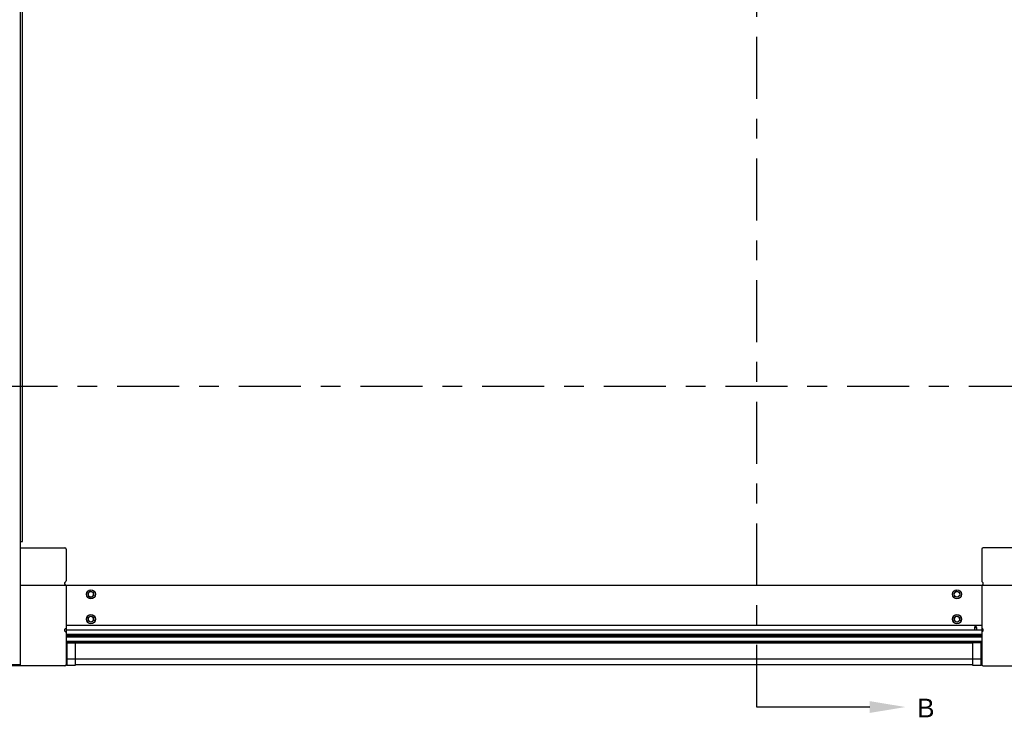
# Model space of a CAD drawing. Header units: inches. Extents: x 144.9 to 238.4, y 214.8 to 247.7.
# Tile 219 of 256: x 178 to 182.9, y 239.7 to 243.2. Entities that reach past the tile are written whole.
import ezdxf
from ezdxf import colors
from ezdxf.entities.mleader import LeaderData, LeaderLine
from ezdxf.math import Vec2, Vec3

# ---------------------------------------------------------------- set-up
doc = ezdxf.new("R2010")
doc.units = ezdxf.units.IN
doc.header["$LTSCALE"] = 0.25
doc.header["$MEASUREMENT"] = 0
doc.linetypes.add('CENTER', pattern=[2, 1.25, -0.25, 0.25, -0.25])
doc.layers.add('MOTOR LH', color=7, linetype='Continuous')
doc.layers.add('SECTION CUTS', color=6, linetype='CENTER')
doc.styles.add('ARIAL', font='arial.ttf', dxfattribs={"height": 0.09375})
doc.styles.get("Standard").update_dxf_attribs({"font": 'romans.shx'})

msp = doc.modelspace()

# ---------------------------------------------------------------- linework, layer by layer
at = {"layer": 'MOTOR LH'}
for p, q in [((177.97581, 239.9945), (177.97581, 243.95811)), ((177.98609, 240.6158), (177.98609, 243.84038)), ((177.97581, 240.6158), (177.98609, 240.6158)), ((177.97581, 240.58455), (178.19859, 240.58455)), ((178.20484, 240.5783), (178.20484, 240.41746)), ((182.81565, 240.5783), (182.81565, 240.41746)), ((183.04612, 240.58455), (182.8219, 240.58455)), ((177.97581, 240.39705), (183.04612, 240.39705)), ((178.20484, 240.39705), (178.20484, 239.99705)), ((182.81565, 240.39705), (182.81565, 239.99705)), ((178.31523, 240.35621), (178.32149, 240.36103)), ((178.31731, 240.34054), (178.31627, 240.34838)), ((178.34444, 240.34414), (178.33818, 240.33932)), ((178.34237, 240.35981), (178.3434, 240.35197)), ((182.67605, 240.35621), (182.68231, 240.36103)), ((182.67812, 240.34054), (182.67709, 240.34838)), ((182.70526, 240.34414), (182.699, 240.33932)), ((182.70318, 240.35981), (182.70422, 240.35197)), ((178.31523, 240.23121), (178.32149, 240.23603)), ((178.31731, 240.21554), (178.31627, 240.22338)), ((178.34444, 240.21914), (178.33818, 240.21432)), ((178.34237, 240.23481), (178.3434, 240.22697)), ((182.67605, 240.23121), (182.68231, 240.23603)), ((182.67812, 240.21554), (182.67709, 240.22338)), ((182.70526, 240.21914), (182.699, 240.21432)), ((182.70318, 240.23481), (182.70422, 240.22697)), ((182.81565, 240.19392), (178.20484, 240.19392)), ((182.81565, 240.17049), (178.20484, 240.17049)), ((182.81565, 240.14705), (178.20484, 240.14705)), ((182.78009, 240.18343), (182.7844, 240.19267)), ((182.78009, 240.17402), (182.78009, 240.18343)), ((182.78009, 240.18343), (182.78872, 240.18343)), ((182.7844, 240.19267), (182.78872, 240.18343)), ((182.78872, 240.18343), (182.78872, 240.17402)), ((178.20484, 240.14511), (182.81565, 240.14511)), ((178.20484, 240.14263), (182.81565, 240.14263)), ((178.20484, 240.14082), (182.81565, 240.14082)), ((178.20484, 240.1364), (182.81565, 240.1364)), ((178.20484, 240.11357), (182.81565, 240.11357)), ((178.20484, 240.10732), (182.81565, 240.10732)), ((178.2084, 240.1067), (178.25085, 240.1067)), ((178.2084, 240.1067), (178.2084, 239.99105)), ((178.23608, 240.1067), (178.23608, 240.10732)), ((178.25085, 240.1067), (178.25085, 239.99105)), ((182.76964, 240.10596), (178.25085, 240.10596)), ((182.76964, 240.10546), (178.25085, 240.10546)), ((182.76964, 240.10497), (178.25085, 240.10497)), ((182.81209, 240.1067), (182.76964, 240.1067)), ((182.76964, 239.99105), (182.76964, 240.1067)), ((182.7844, 240.1067), (182.7844, 240.10732)), ((182.81209, 239.99105), (182.81209, 240.1067)), ((178.2084, 240.02549), (182.81209, 240.02549)), ((177.97581, 239.9945), (177.60081, 239.9945)), ((178.19859, 239.9908), (177.86109, 239.9908)), ((178.25085, 239.99105), (178.2084, 239.99105)), ((182.76964, 239.99474), (178.25085, 239.99474)), ((182.81209, 239.99105), (182.76964, 239.99105)), ((182.8219, 239.9908), (183.1594, 239.9908))]:
    msp.add_line(p, q, dxfattribs=at)
for centre, radius in [((178.32984, 240.35017), 0.02294), ((182.69065, 240.35017), 0.02294), ((182.69065, 240.35017), 0.01369), ((178.32984, 240.22517), 0.02294), ((182.69065, 240.22517), 0.02294)]:
    msp.add_circle(centre, radius, dxfattribs=at)
for centre, radius, start, end in [((178.19859, 240.5783), 0.00625, 0, 90), ((182.8219, 240.5783), 0.00625, 90, 180), ((178.20484, 240.40486), 0.00781, 116.3878, 270), ((178.19859, 240.41746), 0.00625, 296.3878, 0), ((182.8219, 240.41746), 0.00625, 180, 243.6122), ((182.81565, 240.40486), 0.00781, 270, 63.6122), ((178.32984, 240.35017), 0.01369, 127.55172, 187.55172), ((178.32984, 240.35017), 0.01369, 187.55172, 127.55167), ((178.32984, 240.22517), 0.01369, 307.55172, 187.5517), ((178.32984, 240.22517), 0.01369, 187.55172, 307.55171), ((182.69065, 240.22517), 0.01369, 127.55172, 67.55171), ((182.69065, 240.22517), 0.01369, 67.55172, 127.55172), ((178.20484, 240.17049), 0.00781, 90, 243.6122), ((178.19859, 240.15789), 0.00625, 0, 63.6122), ((182.81565, 240.17049), 0.00781, 296.3878, 90), ((182.8219, 240.15789), 0.00625, 116.3878, 180), ((178.19859, 239.99705), 0.00625, 270, 0), ((182.8219, 239.99705), 0.00625, 180, 270)]:
    msp.add_arc(centre, radius, start, end, dxfattribs=at)
for points, knots in [([(178.31627, 240.34838), (178.31624, 240.34856), (178.31589, 240.35121), (178.31555, 240.3538), (178.31523, 240.35621)], [0, 0, 0, 0, 0.0702068, 1, 1, 1, 1]), ([(178.32149, 240.36103), (178.32164, 240.36114), (178.32376, 240.36277), (178.32583, 240.36436), (178.32776, 240.36584)], [0, 0, 0, 0, 0.0702068, 1, 1, 1, 1]), ([(178.32776, 240.36584), (178.32824, 240.36564), (178.33062, 240.36466), (178.33309, 240.36364), (178.33506, 240.36282)], [0, 0, 0, 0, 0.203201, 1, 1, 1, 1]), ([(178.33506, 240.36282), (178.33562, 240.36259), (178.33809, 240.36157), (178.3405, 240.36058), (178.34237, 240.35981)], [0, 0, 0, 0, 0.22572831, 1, 1, 1, 1]), ([(178.3434, 240.35197), (178.34343, 240.35179), (178.34378, 240.34914), (178.34412, 240.34655), (178.34444, 240.34414)], [0, 0, 0, 0, 0.0702068, 1, 1, 1, 1]), ([(182.67709, 240.34838), (182.67706, 240.34856), (182.67671, 240.35121), (182.67637, 240.3538), (182.67605, 240.35621)], [0, 0, 0, 0, 0.0702068, 1, 1, 1, 1]), ([(182.68231, 240.36103), (182.68246, 240.36114), (182.68458, 240.36277), (182.68665, 240.36436), (182.68858, 240.36584)], [0, 0, 0, 0, 0.0702068, 1, 1, 1, 1]), ([(182.68858, 240.36584), (182.68906, 240.36564), (182.69144, 240.36466), (182.69391, 240.36364), (182.69588, 240.36282)], [0, 0, 0, 0, 0.203201, 1, 1, 1, 1]), ([(182.69588, 240.36282), (182.69644, 240.36259), (182.69891, 240.36157), (182.70132, 240.36058), (182.70318, 240.35981)], [0, 0, 0, 0, 0.22572831, 1, 1, 1, 1]), ([(182.70422, 240.35197), (182.70425, 240.35179), (182.7046, 240.34914), (182.70494, 240.34655), (182.70526, 240.34414)], [0, 0, 0, 0, 0.0702068, 1, 1, 1, 1]), ([(178.32461, 240.33752), (178.32264, 240.33834), (178.32017, 240.33936), (178.31779, 240.34034), (178.31731, 240.34054)], [0, 0, 0, 0, 0.796799, 1, 1, 1, 1]), ([(178.33191, 240.33451), (178.33005, 240.33528), (178.32764, 240.33627), (178.32517, 240.33729), (178.32461, 240.33752)], [0, 0, 0, 0, 0.7742717, 1, 1, 1, 1]), ([(178.33818, 240.33932), (178.33803, 240.33921), (178.33591, 240.33758), (178.33384, 240.33599), (178.33191, 240.33451)], [0, 0, 0, 0, 0.0702068, 1, 1, 1, 1]), ([(182.68543, 240.33752), (182.68346, 240.33834), (182.68099, 240.33936), (182.67861, 240.34034), (182.67812, 240.34054)], [0, 0, 0, 0, 0.796799, 1, 1, 1, 1]), ([(182.69273, 240.33451), (182.69087, 240.33528), (182.68846, 240.33627), (182.68599, 240.33729), (182.68543, 240.33752)], [0, 0, 0, 0, 0.7742717, 1, 1, 1, 1]), ([(182.699, 240.33932), (182.69885, 240.33921), (182.69673, 240.33758), (182.69466, 240.33599), (182.69273, 240.33451)], [0, 0, 0, 0, 0.0702068, 1, 1, 1, 1]), ([(178.31627, 240.22338), (178.31624, 240.22356), (178.31589, 240.22621), (178.31555, 240.2288), (178.31523, 240.23121)], [0, 0, 0, 0, 0.0702068, 1, 1, 1, 1]), ([(178.32461, 240.21252), (178.32264, 240.21334), (178.32017, 240.21436), (178.31779, 240.21534), (178.31731, 240.21554)], [0, 0, 0, 0, 0.796799, 1, 1, 1, 1]), ([(178.32149, 240.23603), (178.32164, 240.23614), (178.32376, 240.23777), (178.32583, 240.23936), (178.32776, 240.24084)], [0, 0, 0, 0, 0.0702068, 1, 1, 1, 1]), ([(178.33191, 240.20951), (178.33005, 240.21028), (178.32764, 240.21127), (178.32517, 240.21229), (178.32461, 240.21252)], [0, 0, 0, 0, 0.7742717, 1, 1, 1, 1]), ([(178.32776, 240.24084), (178.32824, 240.24064), (178.33062, 240.23966), (178.33309, 240.23864), (178.33506, 240.23782)], [0, 0, 0, 0, 0.203201, 1, 1, 1, 1]), ([(178.33818, 240.21432), (178.33803, 240.21421), (178.33591, 240.21258), (178.33384, 240.21099), (178.33191, 240.20951)], [0, 0, 0, 0, 0.0702068, 1, 1, 1, 1]), ([(178.33506, 240.23782), (178.33562, 240.23759), (178.33809, 240.23657), (178.3405, 240.23558), (178.34237, 240.23481)], [0, 0, 0, 0, 0.22572831, 1, 1, 1, 1]), ([(178.3434, 240.22697), (178.34343, 240.22679), (178.34378, 240.22414), (178.34412, 240.22155), (178.34444, 240.21914)], [0, 0, 0, 0, 0.0702068, 1, 1, 1, 1]), ([(182.67709, 240.22338), (182.67706, 240.22356), (182.67671, 240.22621), (182.67637, 240.2288), (182.67605, 240.23121)], [0, 0, 0, 0, 0.0702068, 1, 1, 1, 1]), ([(182.68543, 240.21252), (182.68346, 240.21334), (182.68099, 240.21436), (182.67861, 240.21534), (182.67812, 240.21554)], [0, 0, 0, 0, 0.796799, 1, 1, 1, 1]), ([(182.68231, 240.23603), (182.68246, 240.23614), (182.68458, 240.23777), (182.68665, 240.23936), (182.68858, 240.24084)], [0, 0, 0, 0, 0.0702068, 1, 1, 1, 1]), ([(182.69273, 240.20951), (182.69087, 240.21028), (182.68846, 240.21127), (182.68599, 240.21229), (182.68543, 240.21252)], [0, 0, 0, 0, 0.7742717, 1, 1, 1, 1]), ([(182.68858, 240.24084), (182.68906, 240.24064), (182.69144, 240.23966), (182.69391, 240.23864), (182.69588, 240.23782)], [0, 0, 0, 0, 0.203201, 1, 1, 1, 1]), ([(182.699, 240.21432), (182.69885, 240.21421), (182.69673, 240.21258), (182.69466, 240.21099), (182.69273, 240.20951)], [0, 0, 0, 0, 0.0702068, 1, 1, 1, 1]), ([(182.69588, 240.23782), (182.69644, 240.23759), (182.69891, 240.23657), (182.70132, 240.23558), (182.70318, 240.23481)], [0, 0, 0, 0, 0.22572831, 1, 1, 1, 1]), ([(182.70422, 240.22697), (182.70425, 240.22679), (182.7046, 240.22414), (182.70494, 240.22155), (182.70526, 240.21914)], [0, 0, 0, 0, 0.0702068, 1, 1, 1, 1])]:
    msp.add_open_spline(points, degree=3, knots=knots, dxfattribs=at)
at = {"layer": 'SECTION CUTS'}
for p, q in [((181.6823, 239.78262), (181.6823, 245.56176)), ((177.23707, 241.39889), (183.73106, 241.39889))]:
    msp.add_line(p, q, dxfattribs=at)

# ---------------------------------------------------------------- texts
at = {"layer": 'SECTION CUTS', "style": 'ARIAL'}
msp.add_text('B', height=0.09375, dxfattribs=at).set_placement((182.49032, 239.73092))

# ---------------------------------------------------------------- leaders
at = {"layer": 'SECTION CUTS'}
ml = msp.add_multileader_mtext('Standard', dxfattribs=at)
ml.set_content('', color=256)
ml.set_leader_properties()
ml.build(insert=Vec2(0, 0))
ml.multileader.update_dxf_attribs({"dogleg_length": 0, "arrow_head_size": 0.18})
ctx = ml.context
ctx.base_point, ctx.char_height, ctx.arrow_head_size, ctx.landing_gap_size, ctx.plane_origin, ctx.plane_x_axis, ctx.plane_y_axis = Vec3(181.6823, 239.78262), 0.18, 0.18, 0, Vec3(182.43182, 239.78262), Vec3(0, 1), Vec3(-1, 0)
notes = []
notes.append((ctx, [(0, (1, 1, 0), (181.6823, 239.78262), (1, 0), 0, [(0, [(182.43182, 239.78262)], 0, [])])]))
ctx.mtext.insert, ctx.mtext.text_direction, ctx.mtext.rotation, ctx.mtext.flow_direction = Vec3(181.5923, 239.78262), Vec3(0, 1), 1.5707963, 5
for ctx, leaders in notes:
    for number, flags, end, landing, length, lines in leaders:
        leader = LeaderData()
        leader.index, (leader.has_last_leader_line, leader.has_dogleg_vector, leader.attachment_direction) = number, flags
        leader.last_leader_point, leader.dogleg_vector, leader.dogleg_length = Vec3(end), Vec3(landing), length
        for number, points, colour, breaks in lines:
            line = LeaderLine()
            line.index, line.vertices, line.color, line.breaks = number, Vec3.list(points), colors.encode_raw_color(colour), breaks
            leader.lines.append(line)
        ctx.leaders.append(leader)

doc.saveas('drawing.dxf')
